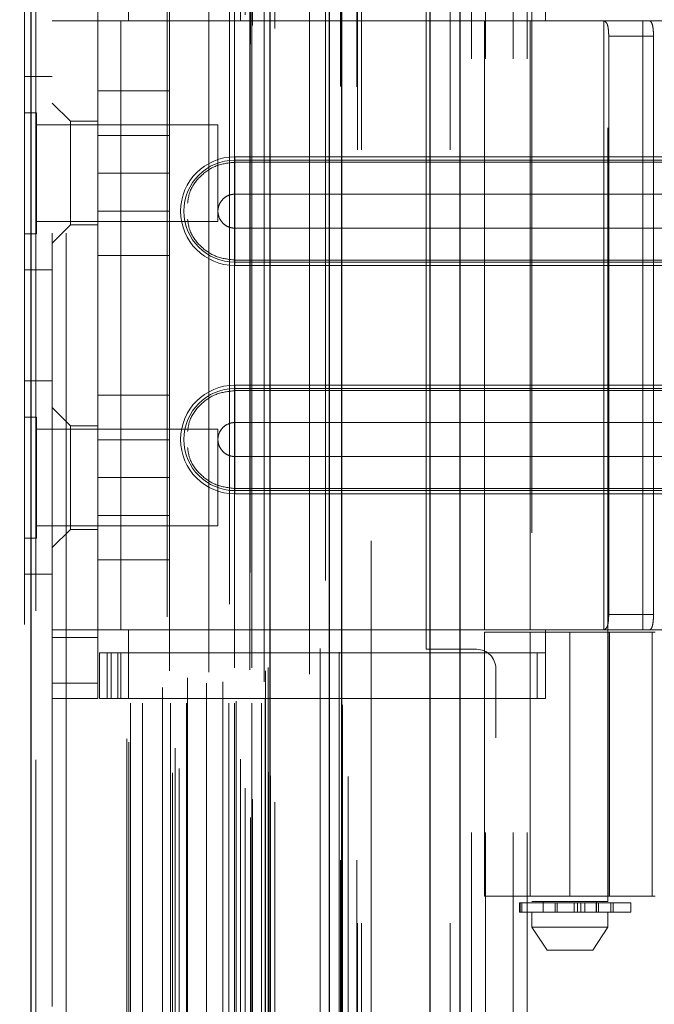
# Model space of a CAD drawing. Header units: inches. Extents: x 0.2 to 10.8, y 0.2 to 8.2.
# Tile 148 of 164: x 5.4867 to 5.5688, y 4.7748 to 4.9021. Entities that reach past the tile are written whole.
import ezdxf

# ---------------------------------------------------------------- set-up
doc = ezdxf.new("R2010")
doc.units = ezdxf.units.IN
doc.header["$MEASUREMENT"] = 0
doc.linetypes.add('HIDDEN', pattern=[0.075, 0.05, -0.025])
doc.layers.add('DIMENSIONS', color=140, linetype='Continuous')
doc.styles.add('SLDTEXTSTYLE0', font='TXT', dxfattribs={"width": 0.7})
doc.dimstyles.new('SLDDIMSTYLE0', dxfattribs={"dimtxt": 0.084961, "dimasz": 0.13, "dimexe": 0, "dimexo": 0.0625, "dimgap": 0.02124, "dimtad": 0, "dimtih": 1, "dimtoh": 1, "dimlfac": 20, "dimrnd": 1e-09, "dimzin": 12, "dimdsep": 46, "dimtxsty": 'SLDTEXTSTYLE0', "dimsah": 1, "dimcen": 0.09, "dimadec": 0, "dimazin": 3, "dimtfac": 1, "dimtofl": 0, "dimtmove": 0, "dimatfit": 3, "dimfxl": 0, "dimfrac": 2, "dimtolj": 1, "dimtzin": 12, "dimarcsym": 0})

# ---------------------------------------------------------------- blocks, each defined once
blk = doc.blocks.new('_D_18')
at = {"layer": 'DIMENSIONS'}
for p, q in [((5.49514, 5.02815), (5.10906, 5.02815)), ((5.23406, 5.02815), (5.23406, 4.09976)), ((5.07249, 3.94571), (5.04396, 3.94571)), ((5.04396, 3.94571), (5.04396, 3.81068)), ((5.39564, 3.94571), (5.42417, 3.94571)), ((5.42417, 3.94571), (5.42417, 3.81068)), ((5.04396, 3.81068), (5.07249, 3.81068)), ((5.42417, 3.81068), (5.39564, 3.81068)), ((5.23406, 3.20395), (5.23406, 3.79166)), ((5.49514, 3.20395), (5.10906, 3.20395))]:
    blk.add_line(p, q, dxfattribs=at)
for points in [[(5.23406, 5.02815), (5.21406, 4.89815), (5.25406, 4.89815)], [(5.23406, 3.20395), (5.25406, 3.33395), (5.21406, 3.33395)]]:
    blk.add_solid(points, dxfattribs=at)
at = {"layer": 'DIMENSIONS', "char_height": 0.083333, "attachment_point": 1, "style": 'SLDTEXTSTYLE0'}
for s, insert in [('36.48', (5.07249, 4.07215)), ('926.7', (5.07249, 3.9181))]:
    blk.add_mtext(s, dxfattribs=dict(at, insert=insert))
blk = doc.blocks.new('_D_19')
at = {"layer": 'DIMENSIONS'}
for p, q in [((5.47679, 5.0973), (4.77677, 5.0973)), ((4.90177, 5.0973), (4.90177, 4.58026)), ((4.7402, 4.45012), (4.71167, 4.45012)), ((4.71167, 4.45012), (4.71167, 4.31509)), ((5.06335, 4.45012), (5.09188, 4.45012)), ((5.09188, 4.45012), (5.09188, 4.31509)), ((4.71167, 4.31509), (4.7402, 4.31509)), ((5.09188, 4.31509), (5.06335, 4.31509)), ((4.90177, 3.13475), (4.90177, 4.16104)), ((5.47679, 3.13475), (4.77677, 3.13475))]:
    blk.add_line(p, q, dxfattribs=at)
for points in [[(4.90177, 5.0973), (4.88177, 4.9673), (4.92177, 4.9673)], [(4.90177, 3.13475), (4.92177, 3.26475), (4.88177, 3.26475)]]:
    blk.add_solid(points, dxfattribs=at)
at = {"layer": 'DIMENSIONS', "char_height": 0.083333, "attachment_point": 1, "style": 'SLDTEXTSTYLE0'}
for s, insert in [('39.25', (4.7402, 4.57657)), ('997.0', (4.7402, 4.42252)), ('OPENING', (4.63974, 4.26846))]:
    blk.add_mtext(s, dxfattribs=dict(at, insert=insert))

msp = doc.modelspace()

# ---------------------------------------------------------------- linework, layer by layer
at = {"color": 7, "linetype": 'Continuous', "lineweight": 25}
for p, q in [((5.5398135, 3.085296), (5.5398135, 5.1520855)), ((5.5436319, 5.1527937), (5.5436319, 3.085296)), ((5.5267863, 3.085296), (5.5267863, 5.146546)), ((5.5283679, 3.085296), (5.5283679, 5.1467013)), ((5.5191045, 3.1009586), (5.5191045, 5.1311235)), ((5.4881919, 3.1064094), (5.4881919, 5.1256728))]:
    msp.add_line(p, q, dxfattribs=at)
at = {"color": 7, "linetype": 'HIDDEN', "lineweight": 18}
for p, q in [((5.5398135, 3.085296), (5.5398135, 5.1520855)), ((5.5423591, 3.085296), (5.5423591, 5.1520855)), ((5.5423591, 3.085296), (5.5423591, 5.1520855)), ((5.5436319, 5.1527937), (5.5436319, 3.085296)), ((5.5436319, 3.085296), (5.5436319, 5.1527937)), ((5.5436319, 3.085296), (5.5436319, 5.1527937)), ((5.5283679, 3.085296), (5.5283679, 5.1467013)), ((5.5303863, 3.085296), (5.5303863, 5.146546)), ((5.5309135, 3.085296), (5.5309135, 5.1467013)), ((5.5309135, 3.085296), (5.5309135, 5.1467013)), ((5.5282154, 3.0934764), (5.5282154, 5.1386057)), ((5.5165692, 3.0989582), (5.5165692, 5.1331239)), ((5.5165692, 3.0989582), (5.5165692, 5.1331239)), ((5.5165186, 5.1306675), (5.5165186, 3.1014146)), ((5.5168244, 3.1013607), (5.5168244, 5.1307214)), ((5.5197296, 3.1009586), (5.5197296, 5.1311235)), ((5.5152865, 3.1019994), (5.5152865, 5.1300827)), ((5.5158819, 3.1027523), (5.5158819, 5.1293526)), ((5.5262623, 5.1296251), (5.5262623, 3.1024567)), ((5.5191498, 3.1042492), (5.5191498, 5.1278329)), ((5.5191659, 3.1043751), (5.5191659, 5.1277071)), ((5.5291799, 3.1042747), (5.5291799, 5.1278021)), ((5.5064818, 3.1047376), (5.5064818, 5.1273445)), ((5.5073408, 3.1052921), (5.5073408, 5.1267876)), ((5.5138478, 5.12654), (5.5138478, 3.105547)), ((5.5188789, 3.1048274), (5.5188789, 5.1272547)), ((5.5188789, 3.1048274), (5.5188789, 5.1272547)), ((5.4881919, 5.1256728), (5.4881919, 3.1064094)), ((5.4888171, 3.1064094), (5.4888171, 5.1256728)), ((5.4888171, 5.1256728), (5.4888171, 3.1064094)), ((5.5152679, 3.1065277), (5.5152679, 5.1255545)), ((5.4873296, 5.1239057), (5.4873296, 3.1081764)), ((5.5057736, 5.1249246), (5.5057736, 3.1071549)), ((5.5068324, 3.1079191), (5.5068324, 5.1241631)), ((5.5005626, 3.1091389), (5.5005626, 5.1229432)), ((5.5008222, 3.1087005), (5.5008222, 5.1233816)), ((5.5242003, 5.1228657), (5.5242003, 3.1092153)), ((5.5010626, 3.1137693), (5.5010626, 5.1183129)), ((5.5010626, 3.1137693), (5.5010626, 5.1183129)), ((5.5025821, 3.1137693), (5.5025821, 5.1183129)), ((5.5060758, 5.1179144), (5.5060758, 3.114168)), ((5.506203, 3.1137693), (5.506203, 5.1183129)), ((5.5082701, 3.1137693), (5.5082701, 5.1183129)), ((5.5111933, 5.1177712), (5.5111933, 3.1143091)), ((5.5137724, 3.1137693), (5.5137724, 5.1183129)), ((5.5144763, 5.1183129), (5.5144763, 3.1137693)), ((5.5144763, 3.1137693), (5.5144763, 5.1183129)), ((5.5147263, 3.1140193), (5.5147263, 5.1180629)), ((5.5164763, 5.1180629), (5.5164763, 3.1140193)), ((5.5167263, 3.1137693), (5.5167263, 5.1183129)), ((5.5167263, 5.1183129), (5.5167263, 3.1137693)), ((5.5179705, 3.1137693), (5.5179705, 5.1183129)), ((5.5179705, 3.1137693), (5.5179705, 5.1183129)), ((5.5184763, 3.1142693), (5.5184763, 5.1178129)), ((5.5184763, 3.1142693), (5.5184763, 5.1178129)), ((5.5284772, 3.1135406), (5.5284772, 5.1185429)), ((5.5051671, 3.1157889), (5.5051671, 5.1162933)), ((5.5183296, 5.1165161), (5.5183296, 3.1155661)), ((5.5084313, 3.1170117), (5.5084313, 5.1150748)), ((5.5108648, 3.1163464), (5.5108648, 5.1157357)), ((5.5108648, 3.1163464), (5.5108648, 5.1157357)), ((5.5129979, 3.116494), (5.5129979, 5.1155873)), ((5.5185185, 3.1179172), (5.5185185, 5.114165)), ((5.5185185, 3.1179172), (5.5185185, 5.114165)), ((5.5188469, 3.118381), (5.5188469, 5.1137011)), ((5.5188469, 3.118381), (5.5188469, 5.1137011)), ((5.525562, 3.1208353), (5.525562, 5.1112469)), ((5.5280423, 3.120368), (5.5280423, 5.1116933)), ((5.5321863, 3.134746), (5.5321863, 5.097296)), ((5.5321863, 3.134746), (5.5321863, 5.097296)), ((5.5321863, 3.134746), (5.5321863, 5.097296)), ((5.5321863, 3.134746), (5.5321863, 5.097296)), ((5.4909296, 5.0745161), (5.4909296, 3.1575661)), ((5.4927296, 3.1575661), (5.4927296, 5.0745161)), ((5.4927296, 3.1575661), (5.4927296, 5.0745161)), ((5.4927296, 5.0745161), (5.4927296, 3.1575661)), ((5.4927296, 5.0745161), (5.4927296, 3.1575661)), ((5.5451363, 4.697046), (5.5451363, 5.028146)), ((5.5451363, 4.697046), (5.5451363, 5.028146)), ((5.5469363, 4.697046), (5.5469363, 5.028146)), ((5.5505363, 4.697046), (5.5505363, 5.028146)), ((5.5523363, 4.697046), (5.5523363, 5.028146)), ((5.5523363, 4.697046), (5.5523363, 5.028146)), ((5.5529375, 4.9357586), (5.5529375, 4.7881208)), ((5.56278, 4.7881208), (5.56278, 4.9357586)), ((5.4968351, 4.8163413), (5.4968351, 4.908861)), ((5.5007722, 4.9049239), (5.5007722, 4.9019712)), ((5.5547092, 4.9049239), (5.5547092, 4.9019712)), ((5.5392863, 4.820721), (5.5392863, 4.904471)), ((5.4968351, 4.9019712), (5.4909296, 4.9019712)), ((5.4997879, 4.9019712), (5.4968351, 4.9019712)), ((5.4997879, 4.9019712), (5.4997879, 4.823231)), ((5.4997879, 4.9019712), (5.4997879, 4.823231)), ((5.5007722, 4.9019712), (5.4997879, 4.9019712)), ((5.5547092, 4.9019712), (5.5007722, 4.9019712)), ((5.5547092, 4.9019712), (5.5007722, 4.9019712)), ((5.5547092, 4.9019712), (5.5468351, 4.9019712)), ((5.5468351, 4.9019712), (5.5468351, 4.823231)), ((5.5527407, 4.9019712), (5.5527407, 4.823231)), ((5.5873863, 4.9019712), (5.5547092, 4.9019712)), ((5.5622455, 4.9019712), (5.5622455, 4.823231)), ((5.5673071, 4.9019712), (5.5673071, 4.823231)), ((5.5628772, 4.9000027), (5.5628772, 4.8251995)), ((5.5686676, 4.9000027), (5.5628772, 4.9000027)), ((5.5686676, 4.9000027), (5.5686676, 4.8251995)), ((5.4909296, 4.8947661), (5.4873296, 4.8947661)), ((5.4968351, 4.8929161), (5.5060851, 4.8929161)), ((5.5060851, 4.8822661), (5.5060851, 4.8929161)), ((5.4932918, 4.8889791), (5.4909296, 4.8913413)), ((5.4888921, 4.8900786), (5.4873296, 4.8900786)), ((5.4888921, 4.8744536), (5.4888921, 4.8900786)), ((5.5123296, 4.8885161), (5.4888921, 4.8885161)), ((5.4932918, 4.8889791), (5.4932918, 4.8755932)), ((5.4968351, 4.8889791), (5.4932918, 4.8889791)), ((5.5123296, 4.8760161), (5.5123296, 4.8885161)), ((5.5060851, 4.8871636), (5.4968351, 4.8871636)), ((5.5145517, 4.8843936), (5.5873863, 4.8843936)), ((5.5145517, 4.8843936), (5.5145517, 4.8836913)), ((5.5145517, 4.8839672), (5.5873863, 4.8839672)), ((5.5145517, 4.8839672), (5.5145517, 4.8795622)), ((5.5145517, 4.8836913), (5.5873863, 4.8836913)), ((5.4968351, 4.8822661), (5.5060851, 4.8822661)), ((5.5060851, 4.8716161), (5.5060851, 4.8822661)), ((5.5145517, 4.8795622), (5.5873863, 4.8795622)), ((5.4968351, 4.8773686), (5.5060851, 4.8773686)), ((5.4888921, 4.8760161), (5.5123296, 4.8760161)), ((5.4909296, 4.873231), (5.4932918, 4.8755932)), ((5.4932918, 4.8755932), (5.4968351, 4.8755932)), ((5.4873296, 4.8744536), (5.4888921, 4.8744536)), ((5.5145517, 4.8707626), (5.5145517, 4.8751676)), ((5.5873863, 4.8751676), (5.5145517, 4.8751676)), ((5.4968351, 4.8716161), (5.5060851, 4.8716161)), ((5.5145517, 4.8703362), (5.5145517, 4.8710385)), ((5.5873863, 4.8710385), (5.5145517, 4.8710385)), ((5.5873863, 4.8707626), (5.5145517, 4.8707626)), ((5.4873296, 4.8697661), (5.4909296, 4.8697661)), ((5.5873863, 4.8703362), (5.5145517, 4.8703362)), ((5.4909296, 4.8554161), (5.4873296, 4.8554161)), ((5.5145517, 4.854866), (5.5873863, 4.854866)), ((5.5145517, 4.854866), (5.5145517, 4.8541637)), ((5.5145517, 4.8544396), (5.5873863, 4.8544396)), ((5.5145517, 4.8544396), (5.5145517, 4.8500347)), ((5.5145517, 4.8541637), (5.5873863, 4.8541637)), ((5.4968351, 4.8535661), (5.5060851, 4.8535661)), ((5.5060851, 4.8429161), (5.5060851, 4.8535661)), ((5.4932918, 4.849609), (5.4909296, 4.8519712)), ((5.4888921, 4.8507286), (5.4873296, 4.8507286)), ((5.4888921, 4.8351036), (5.4888921, 4.8507286)), ((5.5123296, 4.8491661), (5.4888921, 4.8491661)), ((5.4932918, 4.849609), (5.4932918, 4.8429161)), ((5.4968351, 4.849609), (5.4932918, 4.849609)), ((5.5123296, 4.8366661), (5.5123296, 4.8491661)), ((5.5145517, 4.8500347), (5.5873863, 4.8500347)), ((5.5060851, 4.8478136), (5.4968351, 4.8478136)), ((5.5145517, 4.8412351), (5.5145517, 4.84564)), ((5.5873863, 4.84564), (5.5145517, 4.84564)), ((5.4932918, 4.8429161), (5.4932918, 4.8362232)), ((5.4968351, 4.8429161), (5.5060851, 4.8429161)), ((5.5060851, 4.8322661), (5.5060851, 4.8429161)), ((5.5145517, 4.8408087), (5.5145517, 4.841511)), ((5.5873863, 4.841511), (5.5145517, 4.841511)), ((5.5873863, 4.8412351), (5.5145517, 4.8412351)), ((5.5873863, 4.8408087), (5.5145517, 4.8408087)), ((5.4968351, 4.8380186), (5.5060851, 4.8380186)), ((5.4888921, 4.8366661), (5.5123296, 4.8366661)), ((5.4909296, 4.833861), (5.4932918, 4.8362232)), ((5.4932918, 4.8362232), (5.4968351, 4.8362232)), ((5.4873296, 4.8351036), (5.4888921, 4.8351036)), ((5.4968351, 4.8322661), (5.5060851, 4.8322661)), ((5.4873296, 4.8304161), (5.4909296, 4.8304161)), ((5.5628772, 4.8251995), (5.5686676, 4.8251995)), ((5.4909296, 4.823231), (5.4968351, 4.823231)), ((5.4909296, 4.8222468), (5.4968351, 4.8222468)), ((5.4997879, 4.823231), (5.4968351, 4.823231)), ((5.5007722, 4.823231), (5.4997879, 4.823231)), ((5.5007722, 4.823231), (5.5007722, 4.8202783)), ((5.5007722, 4.823231), (5.5547092, 4.823231)), ((5.5007722, 4.823231), (5.5547092, 4.823231)), ((5.5547092, 4.823231), (5.5468351, 4.823231)), ((5.5468351, 4.8229358), (5.5688824, 4.8229358)), ((5.5468351, 4.8229358), (5.5468351, 4.7887822)), ((5.5527407, 4.8229358), (5.5527407, 4.7887822)), ((5.5547092, 4.823231), (5.5547092, 4.8202783)), ((5.5873863, 4.823231), (5.5547092, 4.823231)), ((5.5578588, 4.8229358), (5.5578588, 4.7887822)), ((5.5578588, 4.7887822), (5.5578588, 4.8229358)), ((5.5628025, 4.8229358), (5.5628025, 4.7887822)), ((5.5629769, 4.7887822), (5.5629769, 4.8229358)), ((5.5685068, 4.7887822), (5.5685068, 4.8229358)), ((5.497032, 4.8143728), (5.497032, 4.8202783)), ((5.497032, 4.8202783), (5.4980162, 4.8202783)), ((5.4980162, 4.8143728), (5.4980162, 4.8202783)), ((5.4985285, 4.8202783), (5.4980162, 4.8202783)), ((5.4980162, 4.8143728), (5.4980162, 4.8202783)), ((5.4985285, 4.8143728), (5.4985285, 4.8202783)), ((5.4985285, 4.8202783), (5.4994212, 4.8202783)), ((5.4994212, 4.8143728), (5.4994212, 4.8202783)), ((5.5536334, 4.8202783), (5.4994212, 4.8202783)), ((5.4997879, 4.8202783), (5.4997879, 4.8143728)), ((5.5007722, 4.8202783), (5.5007722, 4.8143728)), ((5.5457863, 4.820721), (5.5392863, 4.820721)), ((5.5536334, 4.8143728), (5.5536334, 4.8202783)), ((5.5536334, 4.8202783), (5.5547092, 4.8202783)), ((5.5547092, 4.8143728), (5.5547092, 4.8202783)), ((5.5482863, 4.409271), (5.5482863, 4.818221)), ((5.4909296, 4.8163413), (5.4968351, 4.8163413)), ((5.4909296, 4.8163413), (5.4968351, 4.8163413)), ((5.4968351, 4.8163413), (5.4968351, 4.8143728)), ((5.4909296, 4.8143728), (5.4968351, 4.8143728)), ((5.4980162, 4.8143728), (5.497032, 4.8143728)), ((5.4985285, 4.8143728), (5.4980162, 4.8143728)), ((5.4994212, 4.8143728), (5.4985285, 4.8143728)), ((5.4994212, 4.8143728), (5.5536334, 4.8143728)), ((5.5547092, 4.8143728), (5.5536334, 4.8143728)), ((5.5688824, 4.7887822), (5.5468351, 4.7887822)), ((5.5513572, 4.7879239), (5.5514294, 4.7879239)), ((5.5513572, 4.7879239), (5.5513572, 4.7867428)), ((5.5514294, 4.7867428), (5.5514294, 4.7879239)), ((5.5514294, 4.7879239), (5.5657328, 4.7879239)), ((5.5514294, 4.7879239), (5.5514294, 4.7867428)), ((5.5516655, 4.7879239), (5.5516655, 4.7867428)), ((5.5516655, 4.7867428), (5.5516655, 4.7879239)), ((5.56278, 4.7881208), (5.5529375, 4.7881208)), ((5.5544139, 4.7881208), (5.5544139, 4.7867428)), ((5.5559357, 4.7867428), (5.5559357, 4.7879239)), ((5.5559357, 4.7879239), (5.5559357, 4.7867428)), ((5.5562096, 4.7879239), (5.5562096, 4.7867428)), ((5.5562096, 4.7867428), (5.5562096, 4.7879239)), ((5.5584044, 4.7867428), (5.5584044, 4.7879239)), ((5.5584044, 4.7879239), (5.5584044, 4.7867428)), ((5.558847, 4.7879239), (5.558847, 4.7867428)), ((5.558847, 4.7867428), (5.558847, 4.7879239)), ((5.5592817, 4.7867428), (5.5592817, 4.7879239)), ((5.5592817, 4.7879239), (5.5592817, 4.7867428)), ((5.5597908, 4.7879239), (5.5597908, 4.7867428)), ((5.5597908, 4.7867428), (5.5597908, 4.7879239)), ((5.5612552, 4.7879239), (5.5612552, 4.7867428)), ((5.5612602, 4.7879239), (5.5612602, 4.7867428)), ((5.5612602, 4.7867428), (5.5612602, 4.7879239)), ((5.5613036, 4.7867428), (5.5613036, 4.7881208)), ((5.5613036, 4.7867428), (5.5613036, 4.7879239)), ((5.561547, 4.7867428), (5.561547, 4.7879239)), ((5.561547, 4.7879239), (5.561547, 4.7867428)), ((5.5631692, 4.7879239), (5.5631692, 4.7867428)), ((5.5631692, 4.7867428), (5.5631692, 4.7879239)), ((5.5634393, 4.7867428), (5.5634393, 4.7879239)), ((5.5634393, 4.7879239), (5.5634393, 4.7867428)), ((5.563461, 4.7867428), (5.563461, 4.7879239)), ((5.5657328, 4.7867428), (5.5657328, 4.7879239)), ((5.5514294, 4.7867428), (5.5513572, 4.7867428)), ((5.5657328, 4.7867428), (5.5514294, 4.7867428)), ((5.5529375, 4.7867428), (5.5529375, 4.7847743)), ((5.56278, 4.7847743), (5.56278, 4.7867428)), ((5.5529375, 4.7847743), (5.56278, 4.7847743)), ((5.5529375, 4.7847743), (5.554906, 4.7818216)), ((5.5608115, 4.7818216), (5.56278, 4.7847743)), ((5.554906, 4.7818216), (5.5608115, 4.7818216))]:
    msp.add_line(p, q, dxfattribs=at)
at = {"color": 7, "linetype": 'HIDDEN', "lineweight": 18, "flags": 128}
for points in [[(5.5303197, 3.0934423), (5.53032, 4.1079463), (5.5303197, 5.13864)], [(5.5303197, 3.0934402), (5.53032, 4.0953609), (5.5303197, 5.1386397)], [(5.5291799, 3.1042679), (5.5291799, 4.1372779), (5.5291799, 5.1278155)], [(5.5242076, 5.11752), (5.5242075, 4.1367195), (5.5242076, 3.1145632)], [(5.5242076, 5.117518), (5.5242075, 4.1241249), (5.5242076, 3.1145633)], [(5.5284772, 3.1135509), (5.5284776, 4.074677), (5.5284772, 5.1185418)]]:
    msp.add_lwpolyline(points, dxfattribs=at)
at = {"color": 7, "linetype": 'HIDDEN', "lineweight": 18}
for centre, radius, start, end in [((5.5145517, 4.8773649), 0.0070287, 90, 270), ((5.5145517, 4.8773649), 0.0066023, 90, 270), ((5.5145517, 4.8478373), 0.0070287, 90, 270), ((5.5145517, 4.8478373), 0.0066023, 90, 270), ((5.5457863, 4.818221), 0.0025, 0, 90)]:
    msp.add_arc(centre, radius, start, end, dxfattribs=at)
for points, knots in [([(5.5621045, 4.9019712), (5.5622519, 4.9019712), (5.5623797, 4.9019257), (5.5625887, 4.9017369), (5.5626687, 4.9015934), (5.5627844, 4.9012306), (5.5628214, 4.901009), (5.5628673, 4.9005288), (5.5628772, 4.9002668), (5.5628772, 4.9000027)], [0, 0, 0, 0, 0.25, 0.25, 0.5, 0.5, 0.75, 0.75, 1, 1, 1, 1]), ([(5.5686676, 4.9000027), (5.5686676, 4.9002635), (5.5686578, 4.9005194), (5.5686162, 4.9009972), (5.5685841, 4.901216), (5.5684936, 4.9015791), (5.5684343, 4.9017253), (5.5682898, 4.9019202), (5.5682033, 4.9019712), (5.5681072, 4.9019712)], [0, 0, 0, 0, 0.25, 0.25, 0.5, 0.5, 0.75, 0.75, 1, 1, 1, 1]), ([(5.5084313, 4.8784004), (5.5084953, 4.8788716), (5.5086714, 4.8801661), (5.5099891, 4.8819378), (5.5120608, 4.8834073), (5.5137214, 4.8835966), (5.5145517, 4.8836913)], [0, 0, 0, 0, 0.16020075, 0.44013383, 0.72006692, 1, 1, 1, 1]), ([(5.5145517, 4.8751676), (5.514264, 4.8751676), (5.5139765, 4.8752247), (5.5134451, 4.8754449), (5.5132013, 4.8756078), (5.5127945, 4.8760145), (5.5126317, 4.8762583), (5.5124115, 4.8767897), (5.5123543, 4.8770773), (5.5123543, 4.8776525), (5.5124115, 4.87794), (5.5126317, 4.8784715), (5.5127945, 4.8787153), (5.5132013, 4.879122), (5.5134451, 4.8792849), (5.5139765, 4.879505), (5.514264, 4.8795622), (5.5145517, 4.8795622)], [0, 0, 0, 0, 0.125, 0.125, 0.25, 0.25, 0.375, 0.375, 0.5, 0.5, 0.625, 0.625, 0.75, 0.75, 0.875, 0.875, 1, 1, 1, 1]), ([(5.5145517, 4.8710385), (5.5137214, 4.8711332), (5.5120608, 4.8713225), (5.5099891, 4.872792), (5.5086714, 4.8745637), (5.5084953, 4.8758582), (5.5084313, 4.8763294)], [0, 0, 0, 0, 0.27993308, 0.55986617, 0.83979925, 1, 1, 1, 1]), ([(5.5084313, 4.8488728), (5.5084953, 4.849344), (5.5086714, 4.8506385), (5.5099891, 4.8524102), (5.5120608, 4.8538797), (5.5137214, 4.854069), (5.5145517, 4.8541637)], [0, 0, 0, 0, 0.16020075, 0.44013383, 0.72006692, 1, 1, 1, 1]), ([(5.5145517, 4.84564), (5.514264, 4.84564), (5.5139765, 4.8456972), (5.5134451, 4.8459173), (5.5132013, 4.8460802), (5.5127945, 4.846487), (5.5126317, 4.8467307), (5.5124115, 4.8472622), (5.5123543, 4.8475497), (5.5123543, 4.848125), (5.5124115, 4.8484125), (5.5126317, 4.8489439), (5.5127945, 4.8491877), (5.5132013, 4.8495945), (5.5134451, 4.8497573), (5.5139765, 4.8499775), (5.514264, 4.8500347), (5.5145517, 4.8500347)], [0, 0, 0, 0, 0.125, 0.125, 0.25, 0.25, 0.375, 0.375, 0.5, 0.5, 0.625, 0.625, 0.75, 0.75, 0.875, 0.875, 1, 1, 1, 1]), ([(5.5145517, 4.841511), (5.5137214, 4.8416056), (5.5120608, 4.8417949), (5.5099891, 4.8432644), (5.5086714, 4.8450362), (5.5084953, 4.8463307), (5.5084313, 4.8468018)], [0, 0, 0, 0, 0.27993308, 0.55986617, 0.83979925, 1, 1, 1, 1]), ([(5.5628772, 4.8251995), (5.5628772, 4.8249354), (5.5628675, 4.824676), (5.5628215, 4.8241935), (5.5627846, 4.8239727), (5.5626692, 4.8236099), (5.5625888, 4.8234657), (5.562381, 4.8232774), (5.5622519, 4.823231), (5.5621045, 4.823231)], [0, 0, 0, 0, 0.25, 0.25, 0.5, 0.5, 0.75, 0.75, 1, 1, 1, 1]), ([(5.5681072, 4.823231), (5.5682033, 4.823231), (5.5682888, 4.823281), (5.5684343, 4.8234766), (5.5684933, 4.8236222), (5.5685839, 4.8239851), (5.5686161, 4.8242049), (5.5686576, 4.8246796), (5.5686676, 4.8249387), (5.5686676, 4.8251995)], [0, 0, 0, 0, 0.25, 0.25, 0.5, 0.5, 0.75, 0.75, 1, 1, 1, 1])]:
    msp.add_open_spline(points, degree=3, knots=knots, dxfattribs=at)
for points in [[(5.5145517, 4.8836913), (5.5145517, 4.8828683), (5.5145517, 4.8808858), (5.5145517, 4.8785402), (5.5145517, 4.8773649)], [(5.5145517, 4.8795622), (5.5145517, 4.879013), (5.5145517, 4.878189), (5.5145517, 4.8773649)], [(5.5145517, 4.8773649), (5.5145517, 4.8765408), (5.5145517, 4.8757168), (5.5145517, 4.8751676)], [(5.5145517, 4.8773649), (5.5145517, 4.8761896), (5.5145517, 4.8738439), (5.5145517, 4.8718614), (5.5145517, 4.8710385)], [(5.5145517, 4.8541637), (5.5145517, 4.8533408), (5.5145517, 4.8513583), (5.5145517, 4.8490127), (5.5145517, 4.8478373)], [(5.5145517, 4.8500347), (5.5145517, 4.8494855), (5.5145517, 4.8486614), (5.5145517, 4.8478373)], [(5.5145517, 4.8478373), (5.5145517, 4.8470133), (5.5145517, 4.8461892), (5.5145517, 4.84564)], [(5.5145517, 4.8478373), (5.5145517, 4.846662), (5.5145517, 4.8443164), (5.5145517, 4.8423339), (5.5145517, 4.841511)]]:
    msp.add_open_spline(points, degree=3, dxfattribs=at)

# ---------------------------------------------------------------- dimensions: what is measured, and where the dimension line sits
at = {"layer": 'DIMENSIONS'}
dim = msp.add_linear_dim(base=(4.9017749, 5.097296), p1=(5.5267863, 3.134746), p2=(5.5267863, 5.097296), angle=90, text='<>\\POPENING', dimstyle='SLDDIMSTYLE0', dxfattribs=at)
dim.commit()
dim.dimension.update_dxf_attribs({"geometry": '_D_19', "text_midpoint": (4.9017749, 4.3706488), "dimtype": 160})
dim = msp.add_linear_dim(base=(5.2340621, 5.028146), p1=(5.5451363, 3.203946), p2=(5.5451363, 5.028146), angle=90, dimstyle='SLDDIMSTYLE0', dxfattribs=at)
dim.commit()
dim.dimension.update_dxf_attribs({"geometry": '_D_18', "text_midpoint": (5.2340621, 3.9457117), "dimtype": 160})

doc.saveas('drawing.dxf')
